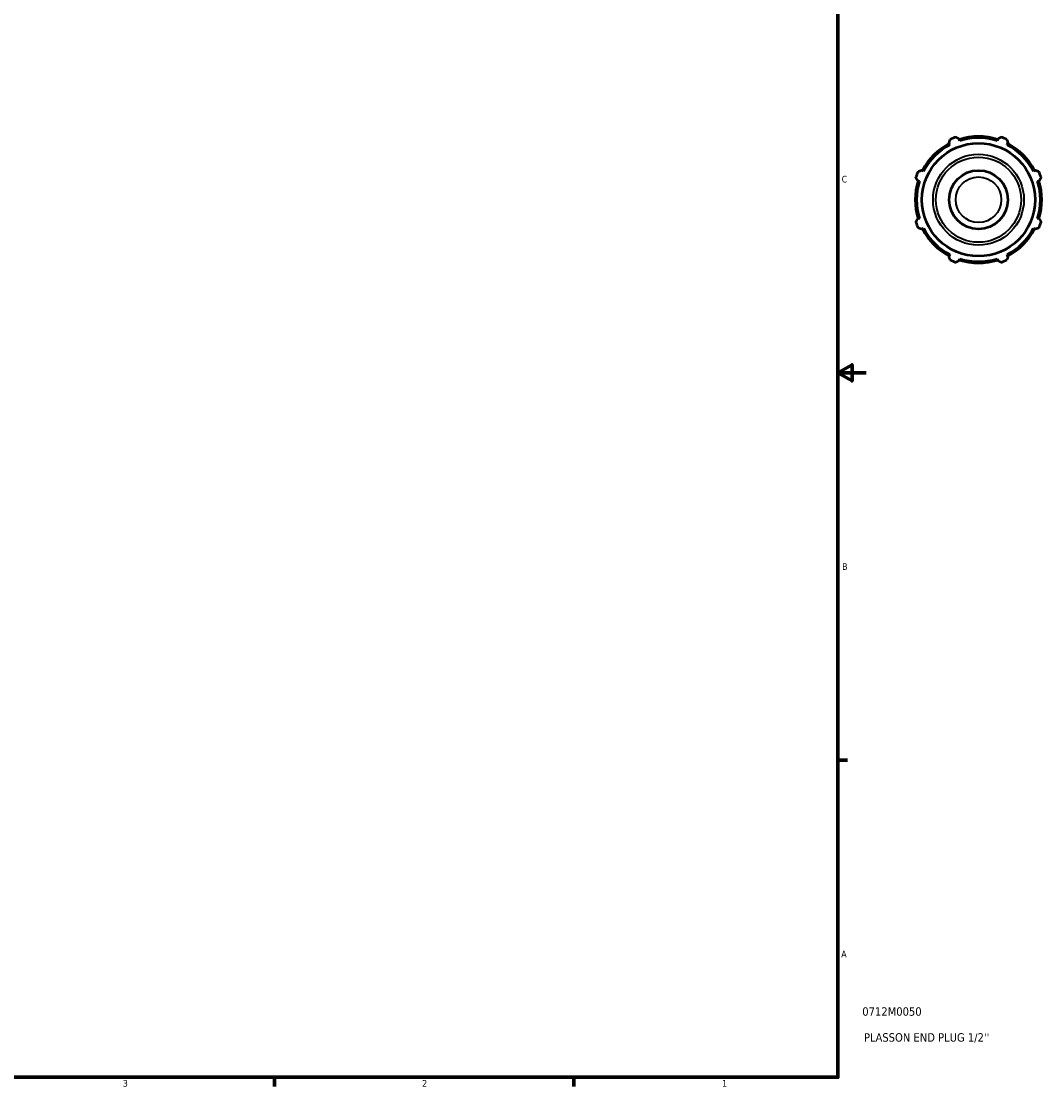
# Model space of a CAD drawing. Header units: inches. Extents: x 0.1 to 42.6, y -9.8 to 31.1.
# Tile 5 of 7: x 21.9 to 36.4, y 0.9 to 16. Entities that reach past the tile are written whole.
import ezdxf

# ---------------------------------------------------------------- set-up
doc = ezdxf.new("R2010")
doc.units = ezdxf.units.IN
doc.header["$MEASUREMENT"] = 0
for name, color, linetype, lineweight in [('Border (ANSI)', 7, 'Continuous', 70), ('Title (ANSI)', 7, 'Continuous', 50), ('Visible (ANSI)', 7, 'Continuous', 50), ('Visible Narrow (ANSI)', 7, 'Continuous', 35)]:
    doc.layers.add(name, color=color, linetype=linetype, lineweight=lineweight)
doc.styles.add('Note Text (ANSI)', font='tahoma.ttf')
doc.styles.add('Text Style29', font='tahoma.ttf')

# ---------------------------------------------------------------- blocks, each defined once
blk = doc.blocks.new('Borders Default Border')
at = {"layer": 'Border (ANSI)'}
for p, q in [((33.5, 5.5), (33.634, 5.5)), ((25.5, 1), (25.5, 0.866)), ((29.75, 1), (29.75, 0.866))]:
    blk.add_line(p, q, dxfattribs=at)
at = {"layer": 'Border (ANSI)', "flags": 128}
for points in [[(0.5, 1), (0.5, 21), (33.5, 21), (33.5, 1), (0.5, 1)], [(33.9, 11), (33.5, 11), (33.7, 11.115), (33.7, 10.885), (33.5, 11)]]:
    blk.add_lwpolyline(points, dxfattribs=at)
at = {"layer": 'Border (ANSI)', "color": 5, "true_color": 0x0000ff, "char_height": 0.0945, "attachment_point": 7, "style": 'Note Text (ANSI)'}
for s, insert in [('C', (33.552, 13.701)), ('B', (33.558, 8.203)), ('A', (33.547, 2.703)), ('3', (23.346, 0.864)), ('2', (27.596, 0.866)), ('1', (31.854, 0.866))]:
    blk.add_mtext(s, dxfattribs=dict(at, insert=insert))
blk = doc.blocks.new('Title Blocks ANSI - Large')
at = {"layer": 'Title (ANSI)', "color": 5, "true_color": 0x0000ff, "style": 'Text Style29'}
for tag, p in [('PART_NUMBER_001', (0.345, 0.873)), ('DESCRIPTION_001', (0.369, 0.505))]:
    blk.add_attdef(tag, p, '', height=0.12, dxfattribs=at)

msp = doc.modelspace()

# ---------------------------------------------------------------- linework, layer by layer
at = {"layer": 'Visible (ANSI)'}
for p, q in [((35.076, 14.262), (35.089, 14.237)), ((35.23, 14.296), (35.222, 14.323)), ((35.768, 14.323), (35.759, 14.296)), ((35.901, 14.237), (35.914, 14.262)), ((34.715, 13.864), (34.69, 13.877)), ((36.299, 13.877), (36.274, 13.864)), ((34.63, 13.731), (34.657, 13.722)), ((36.333, 13.722), (36.36, 13.731)), ((34.657, 13.193), (34.63, 13.185)), ((36.36, 13.185), (36.333, 13.193)), ((34.69, 13.039), (34.715, 13.052)), ((36.274, 13.052), (36.299, 13.039)), ((35.089, 12.678), (35.076, 12.653)), ((35.222, 12.593), (35.23, 12.62)), ((35.759, 12.62), (35.768, 12.593)), ((35.914, 12.653), (35.901, 12.678))]:
    msp.add_line(p, q, dxfattribs=at)
for radius in [0.803, 0.417]:
    msp.add_circle((35.495, 13.458), radius, dxfattribs=at)
for radius, start, end in [(0.898, 117.5, 152.5), (0.879, 117.5, 152.5), (0.945, 109.792, 115.208), (0.898, 72.5, 107.5), (0.879, 72.5, 107.5), (0.945, 64.792, 70.208), (0.879, 27.5, 62.5), (0.898, 27.5, 62.5), (0.945, 154.792, 160.208), (0.945, 19.792, 25.208), (0.898, 162.5, 197.5), (0.879, 162.5, 197.5), (0.879, 342.5, 17.5), (0.898, 342.5, 17.5), (0.945, 199.792, 205.208), (0.898, 207.5, 242.5), (0.879, 207.5, 242.5), (0.879, 297.5, 332.5), (0.898, 297.5, 332.5), (0.945, 334.792, 340.208), (0.945, 244.792, 250.208), (0.898, 252.5, 287.5), (0.879, 252.5, 287.5), (0.945, 289.792, 295.208)]:
    msp.add_arc((35.495, 13.458), radius, start, end, dxfattribs=at)
for points, weights in [([(35.076, 14.262), (35.084, 14.287), (35.092, 14.313)], [1.00268600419, 1.00175106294, 1]), ([(35.175, 14.347), (35.199, 14.335), (35.222, 14.323)], [1, 1.00175106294, 1.00268600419]), ([(35.768, 14.323), (35.791, 14.335), (35.815, 14.347)], [1.00268600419, 1.00175106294, 1]), ([(35.897, 14.313), (35.906, 14.287), (35.914, 14.262)], [1, 1.00175106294, 1.00268600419]), ([(34.63, 13.731), (34.618, 13.754), (34.606, 13.778)], [1.00268600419, 1.00175106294, 1]), ([(34.64, 13.86), (34.665, 13.869), (34.69, 13.877)], [1, 1.00175106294, 1.00268600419]), ([(36.299, 13.877), (36.324, 13.869), (36.35, 13.86)], [1.00268600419, 1.00175106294, 1]), ([(36.384, 13.778), (36.372, 13.754), (36.36, 13.731)], [1, 1.00175106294, 1.00268600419]), ([(34.606, 13.138), (34.618, 13.162), (34.63, 13.185)], [1, 1.00175106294, 1.00268600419]), ([(36.36, 13.185), (36.372, 13.162), (36.384, 13.138)], [1.00268600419, 1.00175106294, 1]), ([(34.69, 13.039), (34.665, 13.047), (34.64, 13.055)], [1.00268600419, 1.00175106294, 1]), ([(36.35, 13.055), (36.324, 13.047), (36.299, 13.039)], [1, 1.00175106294, 1.00268600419]), ([(35.092, 12.603), (35.084, 12.628), (35.076, 12.653)], [1, 1.00175106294, 1.00268600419]), ([(35.222, 12.593), (35.199, 12.581), (35.175, 12.569)], [1.00268600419, 1.00175106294, 1]), ([(35.815, 12.569), (35.791, 12.581), (35.768, 12.593)], [1, 1.00175106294, 1.00268600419]), ([(35.914, 12.653), (35.906, 12.628), (35.897, 12.603)], [1.00268600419, 1.00175106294, 1])]:
    msp.add_rational_spline(points, weights, degree=2, dxfattribs=at)
at = {"layer": 'Visible Narrow (ANSI)'}
for radius in [0.645, 0.604, 0.323]:
    msp.add_circle((35.495, 13.458), radius, dxfattribs=at)

# ---------------------------------------------------------------- block references
msp.add_blockref('Borders Default Border', (0, 0))
msp.add_blockref('Title Blocks ANSI - Large', (33.5, 1)).add_auto_attribs({'PART_NUMBER_001': '0712M0050', 'DESCRIPTION_001': "PLASSON END PLUG 1/2''"})

doc.saveas('drawing.dxf')
